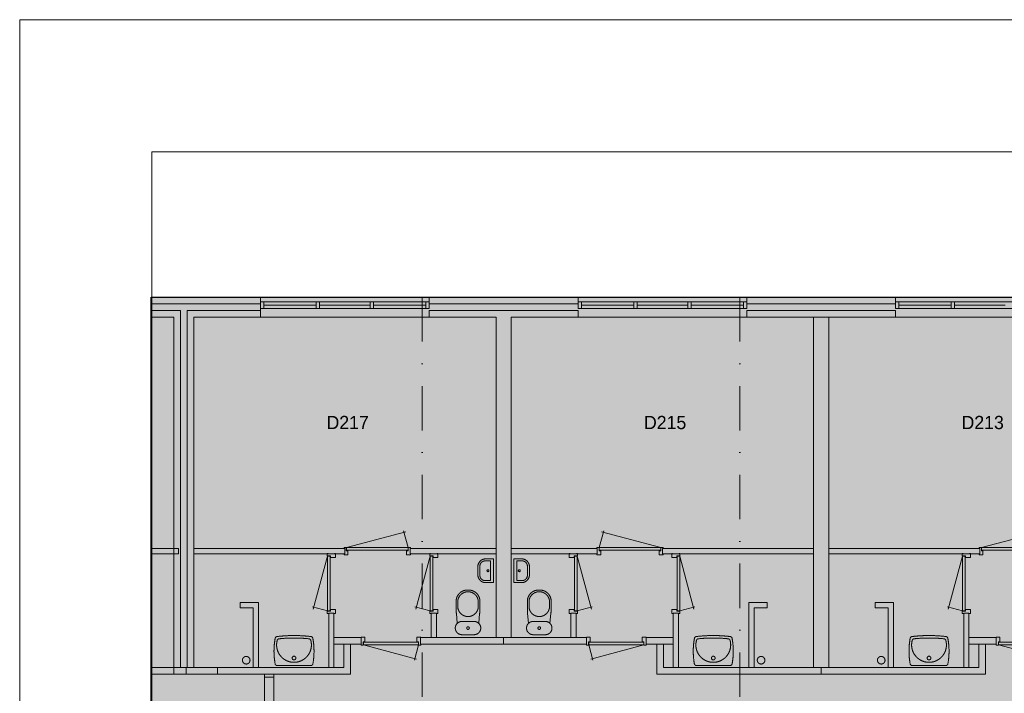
# Model space of a CAD drawing. Header units: millimetres. Extents: x 1701 to 85660, y 0 to 59400.
# Tile 9 of 17: x 1701 to 16586, y 49182 to 59371. Entities that reach past the tile are written whole.
import ezdxf
from ezdxf.enums import TextEntityAlignment as Align
from ezdxf.xclip import XClip

# ---------------------------------------------------------------- set-up
doc = ezdxf.new("R2010")
doc.units = ezdxf.units.MM
doc.header["$PDMODE"] = 3
doc.header["$PDSIZE"] = 1
doc.linetypes.add('DGN1', pattern=[504.6, 0, -504.6])
doc.linetypes.add('DGN4', pattern=[1343.35376, 671.67688, -335.83844, 0, -335.83844])
for name, color, linetype in [('1', 7, 'Continuous'), ('16', 7, 'Continuous'), ('17', 7, 'Continuous'), ('30', 7, 'Continuous'), ('31', 7, 'Continuous'), ('32', 7, 'Continuous'), ('33', 7, 'Continuous'), ('40', 7, 'Continuous'), ('48', 7, 'Continuous'), ('56', 7, 'Continuous'), ('58', 7, 'Continuous'), ('62', 7, 'Continuous')]:
    doc.layers.add(name, color=color, linetype=linetype)
doc.styles.add('dgn003', font='dgn003.shx')
doc.styles.get("Standard").update_dxf_attribs({"font": 'arial.ttf'})
doc.dimstyles.get("Standard").update_dxf_attribs({"dimtxt": 0.18, "dimasz": 0.18, "dimexe": 0.18, "dimexo": 0.0625, "dimgap": 0.09, "dimtad": 0, "dimtih": 1, "dimtoh": 1, "dimdec": 4, "dimzin": 0, "dimdsep": 46, "dimtxsty": 'Standard', "dimcen": 0.09, "dimadec": 0, "dimazin": 0, "dimtfac": 1, "dimtdec": 4, "dimtofl": 0, "dimtmove": 0, "dimatfit": 3, "dimfxl": 1, "dimtolj": 1, "dimtzin": 0, "dimarcsym": 0})

# ---------------------------------------------------------------- blocks, each defined once
blk = doc.blocks.new('830R10115')
at = {"layer": '33', "color": 1, "linetype": 'Continuous', "lineweight": 0}
for p, q in [((-108, 868), (-322.8199999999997, 66.27999999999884)), ((-108, 38), (-336.8700000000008, 99.31999999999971))]:
    blk.add_line(p, q, dxfattribs=at)
at = {"layer": '33', "color": 92, "linetype": 'Continuous', "lineweight": 13, "true_color": 0x00e100, "flags": 128}
for points in [[(-100, 906), (-111, 906), (-111, 871), (-61, 871), (-61, 846), (11, 846), (11, 906), (0, 906)], [(-100, 0), (-111, 0), (-111, 35), (-61, 35), (-61, 60), (11, 60), (11, 0), (0, 0)]]:
    blk.add_lwpolyline(points, dxfattribs=at)
at = {"layer": '33', "color": 2, "linetype": 'Continuous', "lineweight": 13, "true_color": 0xf0f000, "flags": 128}
blk.add_lwpolyline([(-108, 868), (-108, 38), (-68, 38), (-68, 868), (-108, 868)], dxfattribs=at)
blk = doc.blocks.new('930L0939')
at = {"layer": '33', "color": 1, "linetype": 'Continuous', "lineweight": 0}
for p, q in [((38, 98), (936.3099999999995, 338.6999999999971)), ((968, 98), (899.5599999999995, 353.4399999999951))]:
    blk.add_line(p, q, dxfattribs=at)
at = {"layer": '33', "color": 92, "linetype": 'Continuous', "lineweight": 13, "true_color": 0x00e100, "flags": 128}
for points in [[(0, 90), (0, 101), (35, 101), (35, 51), (60, 51), (60, -11), (0, -11), (0, 0)], [(1006, 90), (1006, 101), (971, 101), (971, 51), (946, 51), (946, -11), (1006, -11), (1006, 0)]]:
    blk.add_lwpolyline(points, dxfattribs=at)
at = {"layer": '33', "color": 2, "linetype": 'Continuous', "lineweight": 13, "true_color": 0xf0f000, "flags": 128}
blk.add_lwpolyline([(968, 98), (38, 98), (38, 58), (968, 58), (968, 98)], dxfattribs=at)
blk = doc.blocks.new('CLOS0238')
at = {"layer": '40', "color": 7, "linetype": 'Continuous', "lineweight": 0}
for p, q in [((-1.069999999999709, 670), (0.7900000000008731, 670)), ((-155, 527.7900000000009), (-155, 435.5400000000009)), ((155, 527.7900000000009), (155, 435.8400000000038)), ((-92.5, 220), (92.5, 220))]:
    blk.add_line(p, q, dxfattribs=at)
at = {"layer": '40', "color": 7, "linetype": 'Continuous', "lineweight": 0, "flags": 128}
for points in [[(-175.6700000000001, 338.3000000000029), (-162, 191.9000000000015), (-161.9969817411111, 191.8999723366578, 0.6743332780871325), (-92.49649440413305, 19.99946983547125), (-92.5, 20), (92.5, 20), (92.50350559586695, 19.99946983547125, 0.6743332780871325), (162.003992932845, 191.8999723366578), (162, 191.9000000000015), (175.6700000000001, 338.3000000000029), (175.6706047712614, 338.2957268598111, 0.02328519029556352), (180.003505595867, 431.2851220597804), (180, 431.2900000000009), (180, 525), (180.003505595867, 524.9994698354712, 0.414213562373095), (10.00350559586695, 694.9994698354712), (10, 695), (-10, 695), (-9.996494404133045, 694.9994698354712, 0.414213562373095), (-179.996494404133, 524.9994698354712), (-180, 525), (-180, 431.2900000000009), (-179.996494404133, 431.2853820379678, 0.02328532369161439), (-175.6700000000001, 338.3000000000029)], [(-161.9965773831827, 191.9003631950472, -0.19450385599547), (-92.49649440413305, 219.9994698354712)], [(92.50350559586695, 219.9994698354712, -0.19450385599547), (162.0035885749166, 191.9003631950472)]]:
    blk.add_lwpolyline(points, format="xyb", dxfattribs=at)
at = {"layer": '40', "color": 7, "linetype": 'Continuous', "lineweight": 0}
blk.add_circle((0.003505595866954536, 119.9994698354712), 20, dxfattribs=at)
for centre, start, end in [((0.003505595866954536, 514.4294698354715), 4.925902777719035, 175.074097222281), ((0.003505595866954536, 450.0094698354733), 184.9263499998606, 355.0736472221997)]:
    blk.add_arc(centre, 155.5746026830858, start, end, dxfattribs=at)
blk = doc.blocks.new('830R10116')
at = {"layer": '33', "color": 1, "linetype": 'Continuous', "lineweight": 0}
for p, q in [((-108, 868), (-322.8199999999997, 66.27999999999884)), ((-108, 38), (-336.8700000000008, 99.31999999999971))]:
    blk.add_line(p, q, dxfattribs=at)
at = {"layer": '33', "color": 92, "linetype": 'Continuous', "lineweight": 13, "true_color": 0x00e100, "flags": 128}
for points in [[(-100, 906), (-111, 906), (-111, 871), (-61, 871), (-61, 846), (11, 846), (11, 906), (0, 906)], [(-100, 0), (-111, 0), (-111, 35), (-61, 35), (-61, 60), (11, 60), (11, 0), (0, 0)]]:
    blk.add_lwpolyline(points, dxfattribs=at)
at = {"layer": '33', "color": 2, "linetype": 'Continuous', "lineweight": 13, "true_color": 0xf0f000, "flags": 128}
blk.add_lwpolyline([(-108, 868), (-108, 38), (-68, 38), (-68, 868), (-108, 868)], dxfattribs=at)
blk = doc.blocks.new('830R10117')
at = {"layer": '33', "color": 1, "linetype": 'Continuous', "lineweight": 0}
for p, q in [((108, 868), (322.8199999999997, 66.27999999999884)), ((108, 38), (336.869999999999, 99.31999999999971))]:
    blk.add_line(p, q, dxfattribs=at)
at = {"layer": '33', "color": 92, "linetype": 'Continuous', "lineweight": 13, "true_color": 0x00e100, "flags": 128}
for points in [[(100, 906), (111, 906), (111, 871), (61, 871), (61, 846), (-11, 846), (-11, 906), (0, 906)], [(100, 0), (111, 0), (111, 35), (61, 35), (61, 60), (-11, 60), (-11, 0), (0, 0)]]:
    blk.add_lwpolyline(points, dxfattribs=at)
at = {"layer": '33', "color": 2, "linetype": 'Continuous', "lineweight": 13, "true_color": 0xf0f000, "flags": 128}
blk.add_lwpolyline([(108, 868), (108, 38), (68, 38), (68, 868), (108, 868)], dxfattribs=at)
blk = doc.blocks.new('930L0940')
at = {"layer": '33', "color": 1, "linetype": 'Continuous', "lineweight": 0}
for p, q in [((-968, 98), (-899.5600000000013, 353.4399999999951)), ((-38, 98), (-936.3100000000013, 338.6999999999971))]:
    blk.add_line(p, q, dxfattribs=at)
at = {"layer": '33', "color": 92, "linetype": 'Continuous', "lineweight": 13, "true_color": 0x00e100, "flags": 128}
for points in [[(-1006, 90), (-1006, 101), (-971, 101), (-971, 51), (-946, 51), (-946, -11), (-1006, -11), (-1006, 0)], [(0, 90), (0, 101), (-35, 101), (-35, 51), (-60, 51), (-60, -11), (0, -11), (0, 0)]]:
    blk.add_lwpolyline(points, dxfattribs=at)
at = {"layer": '33', "color": 2, "linetype": 'Continuous', "lineweight": 13, "true_color": 0xf0f000, "flags": 128}
blk.add_lwpolyline([(-968, 98), (-38, 98), (-38, 58), (-968, 58), (-968, 98)], dxfattribs=at)
blk = doc.blocks.new('830R10118')
at = {"layer": '33', "color": 1, "linetype": 'Continuous', "lineweight": 0}
for p, q in [((108, 868), (322.8199999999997, 66.27999999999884)), ((108, 38), (336.869999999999, 99.31999999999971))]:
    blk.add_line(p, q, dxfattribs=at)
at = {"layer": '33', "color": 92, "linetype": 'Continuous', "lineweight": 13, "true_color": 0x00e100, "flags": 128}
for points in [[(100, 906), (111, 906), (111, 871), (61, 871), (61, 846), (-11, 846), (-11, 906), (0, 906)], [(100, 0), (111, 0), (111, 35), (61, 35), (61, 60), (-11, 60), (-11, 0), (0, 0)]]:
    blk.add_lwpolyline(points, dxfattribs=at)
at = {"layer": '33', "color": 2, "linetype": 'Continuous', "lineweight": 13, "true_color": 0xf0f000, "flags": 128}
blk.add_lwpolyline([(108, 868), (108, 38), (68, 38), (68, 868), (108, 868)], dxfattribs=at)
blk = doc.blocks.new('CLOS0239')
at = {"layer": '40', "color": 7, "linetype": 'Continuous', "lineweight": 0}
for p, q in [((1.069999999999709, 670), (-0.7900000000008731, 670)), ((-155, 527.7900000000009), (-155, 435.8400000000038)), ((155, 527.7900000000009), (155, 435.5400000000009)), ((92.5, 220), (-92.5, 220))]:
    blk.add_line(p, q, dxfattribs=at)
at = {"layer": '40', "color": 7, "linetype": 'Continuous', "lineweight": 0, "flags": 128}
for points in [[(175.6700000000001, 338.3000000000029), (162, 191.9000000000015), (161.9993770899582, 191.8999723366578, -0.6743332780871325), (92.49888975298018, 19.99946983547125), (92.5, 20), (-92.5, 20), (-92.50111024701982, 19.99946983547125, -0.6743332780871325), (-162.0015975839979, 191.8999723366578), (-162, 191.9000000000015), (-175.6700000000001, 338.3000000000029), (-175.6682094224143, 338.2957268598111, -0.02328519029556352), (-180.0011102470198, 431.2851220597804), (-180, 431.2900000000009), (-180, 525), (-180.0011102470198, 524.9994698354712, -0.414213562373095), (-10.00111024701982, 694.9994698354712), (-10, 695), (10, 695), (9.998889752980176, 694.9994698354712, -0.414213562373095), (179.9988897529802, 524.9994698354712), (180, 525), (180, 431.2900000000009), (179.9988897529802, 431.2853820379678, -0.02328532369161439), (175.6700000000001, 338.3000000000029)], [(-155.0011103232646, 527.7882488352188, -0.9175214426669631), (154.9988898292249, 527.7882488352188)], [(154.9987855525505, 436.6494809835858, -0.9175142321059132), (-155.001005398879, 436.6494734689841)]]:
    blk.add_lwpolyline(points, format="xyb", dxfattribs=at)
at = {"layer": '40', "color": 7, "linetype": 'Continuous', "lineweight": 0}
blk.add_circle((-0.001110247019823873, 119.9994698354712), 20, dxfattribs=at)
for centre, start, end in [((-92.50111024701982, 119.9994698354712), 90, 134.0272833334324), ((92.49888975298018, 119.9994698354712), 45.97271666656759, 90)]:
    blk.add_arc(centre, 99.99999999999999, start, end, dxfattribs=at)
blk = doc.blocks.new('FT0138')
at = {"layer": '40', "color": 7, "linetype": 'Continuous', "lineweight": 0}
for p, q in [((-64.6299999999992, 148.8900000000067), (-143.9799999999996, 148.8900000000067)), ((-64.6299999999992, -148.8899999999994), (-64.6299999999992, 148.8900000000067)), ((-20, -180), (-20, 180)), ((-135.0900000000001, -180), (-20, -180))]:
    blk.add_line(p, q, dxfattribs=at)
at = {"layer": '40', "color": 7, "linetype": 'Continuous', "lineweight": 0, "flags": 128}
for points in [[(-255.0861231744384, 60.00261425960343, -0.414213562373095), (-135.0861231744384, 180.0026142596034)], [(-223.9761231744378, 68.89261425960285, -0.414213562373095), (-143.9761231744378, 148.8926142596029)]]:
    blk.add_lwpolyline(points, format="xyb", dxfattribs=at)
for points in [[(-20, 180), (-135.0900000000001, 180)], [(-255.0900000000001, 60), (-255.0900000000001, -60)], [(-223.9799999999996, 68.8900000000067), (-223.9799999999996, -68.88999999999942)], [(-143.9799999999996, -148.8899999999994), (-64.6299999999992, -148.8899999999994)]]:
    blk.add_lwpolyline(points, dxfattribs=at)
at = {"layer": '40', "color": 7, "linetype": 'Continuous', "lineweight": 0}
blk.add_circle((-101.1331453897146, 0.9488904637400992), 15.1404192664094, dxfattribs=at)
for centre, radius in [((-135.0861231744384, -59.99738574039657), 120), ((-143.9761231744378, -68.88738574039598), 80)]:
    blk.add_arc(centre, radius, 180, 270, dxfattribs=at)
blk = doc.blocks.new('WT0138')
at = {"layer": '40', "color": 7, "linetype": 'Continuous', "lineweight": 0}
blk.add_line((-253.1599999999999, 20), (253.1599999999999, 20), dxfattribs=at)
at = {"layer": '40', "color": 7, "linetype": 'Continuous', "lineweight": 0, "flags": 128}
for points in [[(-284.4831221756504, 432.1344916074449, -0.3287686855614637), (-255.9598311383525, 458.9721552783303)], [(-255.9598800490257, 458.9721493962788, -0.0599146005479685), (255.9672056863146, 458.9721618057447)], [(255.9672615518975, 458.9721550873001, -0.3287686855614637), (284.4905512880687, 432.134490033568)], [(-285.6576013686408, 47.27618902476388, -0.09080072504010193), (-284.4831224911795, 432.1344899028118)], [(254.0213240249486, 400.7990938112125, -1.30637000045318), (-254.0138951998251, 400.7990938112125)], [(-254.0138945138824, 400.7990963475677, -0.30967078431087), (-225.6316629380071, 425.0006099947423)], [(-225.6316868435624, 425.0006074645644, -0.05277319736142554), (225.6391156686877, 425.0006074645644)], [(225.6390917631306, 425.0006099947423, -0.30967078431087), (254.0213233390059, 400.7990963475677)], [(284.4905513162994, 432.1344899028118, -0.09080072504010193), (285.6650301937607, 47.27618902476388)], [(-253.1592154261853, 20.00810902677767, -0.3639570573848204), (-285.6576045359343, 47.27620661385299)], [(285.6650333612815, 47.27620661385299, -0.3639570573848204), (253.1666442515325, 20.00810902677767)]]:
    blk.add_lwpolyline(points, format="xyb", dxfattribs=at)
at = {"layer": '40', "color": 7, "linetype": 'Continuous', "lineweight": 0}
blk.add_circle((0.003714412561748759, 133.308109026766), 28.05539163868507, dxfattribs=at)
blk = doc.blocks.new('830R10119')
at = {"layer": '33', "color": 1, "linetype": 'Continuous', "lineweight": 0}
for p, q in [((-868, -108), (-66.28000000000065, -322.8199999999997)), ((-38, -108), (-99.32000000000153, -336.8700000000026))]:
    blk.add_line(p, q, dxfattribs=at)
at = {"layer": '33', "color": 92, "linetype": 'Continuous', "lineweight": 13, "true_color": 0x00e100, "flags": 128}
for points in [[(-906, -100), (-906, -111), (-871, -111), (-871, -61), (-846, -61), (-846, 11), (-906, 11), (-906, 0)], [(0, -100), (0, -111), (-35, -111), (-35, -61), (-60, -61), (-60, 11), (0, 11), (0, 0)]]:
    blk.add_lwpolyline(points, dxfattribs=at)
at = {"layer": '33', "color": 2, "linetype": 'Continuous', "lineweight": 13, "true_color": 0xf0f000, "flags": 128}
blk.add_lwpolyline([(-868, -108), (-38, -108), (-38, -68), (-868, -68), (-868, -108)], dxfattribs=at)
blk = doc.blocks.new('FT0139')
at = {"layer": '40', "color": 7, "linetype": 'Continuous', "lineweight": 0}
for p, q in [((20, -180), (20, 180)), ((64.6299999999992, -148.8899999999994), (64.6299999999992, 148.8900000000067)), ((64.6299999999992, 148.8900000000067), (143.9799999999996, 148.8900000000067)), ((135.0900000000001, -180), (20, -180))]:
    blk.add_line(p, q, dxfattribs=at)
at = {"layer": '40', "color": 7, "linetype": 'Continuous', "lineweight": 0, "flags": 128}
for points in [[(20, 180), (135.0900000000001, 180)], [(223.9799999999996, 68.8900000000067), (223.9799999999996, -68.88999999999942)], [(255.0900000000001, 60), (255.0900000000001, -60)], [(143.9799999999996, -148.8899999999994), (64.6299999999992, -148.8899999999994)]]:
    blk.add_lwpolyline(points, dxfattribs=at)
for points in [[(255.0885185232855, -59.99738574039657, -0.414213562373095), (135.0885185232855, -179.9973857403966)], [(223.9785185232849, -68.88738574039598, -0.414213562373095), (143.9785185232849, -148.887385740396)]]:
    blk.add_lwpolyline(points, format="xyb", dxfattribs=at)
at = {"layer": '40', "color": 7, "linetype": 'Continuous', "lineweight": 0}
blk.add_circle((101.1355407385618, 0.9488904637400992), 15.1404192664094, dxfattribs=at)
for centre, radius in [((135.0885185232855, 60.00261425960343), 120), ((143.9785185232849, 68.89261425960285), 80)]:
    blk.add_arc(centre, radius, 0, 90, dxfattribs=at)
blk = doc.blocks.new('WT0140')
at = {"layer": '40', "color": 7, "linetype": 'Continuous', "lineweight": 0}
blk.add_line((253.1599999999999, 20), (-253.1599999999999, 20), dxfattribs=at)
blk.add_circle((-0.001319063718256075, 133.308109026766), 28.05539163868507, dxfattribs=at)
for centre, radius, start, end in [((-252.0246462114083, 426.2082318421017), 33, 96.857511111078, 169.6544944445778), ((-0.001319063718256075, -1669.429711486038), 2143.737820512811, 83.142488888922, 96.85750833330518), ((252.0220080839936, 426.2082318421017), 33, 10.34550833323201, 83.14249166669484), ((765.8116759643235, 236.4983288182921), 1068.364752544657, 169.4486083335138, 190.2016916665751), ((-0.001319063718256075, 332.1012908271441), 263.1431818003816, 164.8666611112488, 15.13333888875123), ((-222.1633387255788, 392.1839101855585), 33, 96.04175833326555, 164.8666611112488), ((-0.001319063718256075, -1706.829711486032), 2143.737820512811, 83.95824166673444, 96.04175833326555), ((222.1607005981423, 392.1839101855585), 33, 15.13333888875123, 83.95824166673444), ((-765.8143140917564, 236.4983288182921), 1068.36475254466, 349.7983083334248, 10.55139166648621), ((-253.1642489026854, 53.00810902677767), 33, 190.0026666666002, 270), ((253.1616107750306, 53.00810902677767), 33, 270, 349.9973333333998)]:
    blk.add_arc(centre, radius, start, end, dxfattribs=at)
blk = doc.blocks.new('830R10123')
at = {"layer": '33', "color": 1, "linetype": 'Continuous', "lineweight": 0}
for p, q in [((38, -108), (99.31999999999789, -336.8700000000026)), ((867.9999999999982, -108), (66.28000000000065, -322.8199999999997))]:
    blk.add_line(p, q, dxfattribs=at)
at = {"layer": '33', "color": 92, "linetype": 'Continuous', "lineweight": 13, "true_color": 0x00e100, "flags": 128}
for points in [[(0, -100), (0, -111), (35, -111), (35, -61), (59.99999999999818, -61), (59.99999999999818, 11), (0, 11), (0, 0)], [(905.9999999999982, -100), (905.9999999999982, -111), (870.9999999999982, -111), (870.9999999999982, -61), (845.9999999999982, -61), (845.9999999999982, 11), (905.9999999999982, 11), (905.9999999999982, 0)]]:
    blk.add_lwpolyline(points, dxfattribs=at)
at = {"layer": '33', "color": 2, "linetype": 'Continuous', "lineweight": 13, "true_color": 0xf0f000, "flags": 128}
blk.add_lwpolyline([(867.9999999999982, -108), (38, -108), (38, -68), (867.9999999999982, -68), (867.9999999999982, -108)], dxfattribs=at)
blk = doc.blocks.new('830R10127')
at = {"layer": '33', "color": 1, "linetype": 'Continuous', "lineweight": 0}
for p, q in [((-108, 868), (-322.8199999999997, 66.27999999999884)), ((-108, 38), (-336.869999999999, 99.31999999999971))]:
    blk.add_line(p, q, dxfattribs=at)
at = {"layer": '33', "color": 92, "linetype": 'Continuous', "lineweight": 13, "true_color": 0x00e100, "flags": 128}
for points in [[(-100, 906), (-111, 906), (-111, 871), (-61, 871), (-61, 846), (11, 846), (11, 906), (0, 906)], [(-100, 0), (-111, 0), (-111, 35), (-61, 35), (-61, 60), (11, 60), (11, 0), (0, 0)]]:
    blk.add_lwpolyline(points, dxfattribs=at)
at = {"layer": '33', "color": 2, "linetype": 'Continuous', "lineweight": 13, "true_color": 0xf0f000, "flags": 128}
blk.add_lwpolyline([(-108, 868), (-108, 38), (-68, 38), (-68, 868), (-108, 868)], dxfattribs=at)
blk = doc.blocks.new('930L0943')
at = {"layer": '33', "color": 1, "linetype": 'Continuous', "lineweight": 0}
for p, q in [((38, 98), (936.3100000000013, 338.6999999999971)), ((968, 98), (899.5600000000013, 353.4399999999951))]:
    blk.add_line(p, q, dxfattribs=at)
at = {"layer": '33', "color": 92, "linetype": 'Continuous', "lineweight": 13, "true_color": 0x00e100, "flags": 128}
for points in [[(0, 90), (0, 101), (35, 101), (35, 51), (60, 51), (60, -11), (0, -11), (0, 0)], [(1006, 90), (1006, 101), (971, 101), (971, 51), (946, 51), (946, -11), (1006, -11), (1006, 0)]]:
    blk.add_lwpolyline(points, dxfattribs=at)
at = {"layer": '33', "color": 2, "linetype": 'Continuous', "lineweight": 13, "true_color": 0xf0f000, "flags": 128}
blk.add_lwpolyline([(968, 98), (38, 98), (38, 58), (968, 58), (968, 98)], dxfattribs=at)
blk = doc.blocks.new('WT0142')
at = {"layer": '40', "color": 7, "linetype": 'Continuous', "lineweight": 0}
blk.add_line((-253.1599999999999, 20), (253.1599999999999, 20), dxfattribs=at)
at = {"layer": '40', "color": 7, "linetype": 'Continuous', "lineweight": 0, "flags": 128}
for points in [[(-284.4831221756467, 432.1344916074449, -0.3287686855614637), (-255.9598311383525, 458.9721552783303)], [(-255.9598800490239, 458.9721493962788, -0.0599146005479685), (255.9672056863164, 458.9721618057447)], [(255.9672615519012, 458.9721550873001, -0.3287686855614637), (284.4905512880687, 432.134490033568)], [(-285.657601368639, 47.27618902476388, -0.09080072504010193), (-284.4831224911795, 432.1344899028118)], [(254.0213240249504, 400.7990938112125, -1.30637000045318), (-254.0138951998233, 400.7990938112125)], [(-254.0138945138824, 400.7990963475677, -0.30967078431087), (-225.6316629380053, 425.0006099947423)], [(-225.6316868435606, 425.0006074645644, -0.05277319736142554), (225.6391156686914, 425.0006074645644)], [(225.6390917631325, 425.0006099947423, -0.30967078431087), (254.0213233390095, 400.7990963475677)], [(284.490551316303, 432.1344899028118, -0.09080072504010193), (285.6650301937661, 47.27618902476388)], [(-253.1592154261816, 20.00810902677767, -0.3639570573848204), (-285.6576045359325, 47.27620661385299)], [(285.6650333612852, 47.27620661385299, -0.3639570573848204), (253.1666442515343, 20.00810902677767)]]:
    blk.add_lwpolyline(points, format="xyb", dxfattribs=at)
at = {"layer": '40', "color": 7, "linetype": 'Continuous', "lineweight": 0}
blk.add_circle((0.003714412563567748, 133.308109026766), 28.05539163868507, dxfattribs=at)
blk = doc.blocks.new('830R10129')
at = {"layer": '33', "color": 1, "linetype": 'Continuous', "lineweight": 0}
for p, q in [((-868, -108), (-66.28000000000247, -322.8199999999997)), ((-38, -108), (-99.31999999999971, -336.8700000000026))]:
    blk.add_line(p, q, dxfattribs=at)
at = {"layer": '33', "color": 92, "linetype": 'Continuous', "lineweight": 13, "true_color": 0x00e100, "flags": 128}
for points in [[(-906, -100), (-906, -111), (-871, -111), (-871, -61), (-846, -61), (-846, 11), (-906, 11), (-906, 0)], [(0, -100), (0, -111), (-35, -111), (-35, -61), (-60, -61), (-60, 11), (0, 11), (0, 0)]]:
    blk.add_lwpolyline(points, dxfattribs=at)
at = {"layer": '33', "color": 2, "linetype": 'Continuous', "lineweight": 13, "true_color": 0xf0f000, "flags": 128}
blk.add_lwpolyline([(-868, -108), (-38, -108), (-38, -68), (-868, -68), (-868, -108)], dxfattribs=at)
blk = doc.blocks.new('_DotSmall')
at = {"color": 0, "linetype": 'ByBlock', "const_width": 0.5}
blk.add_lwpolyline([(-0.0625, 0, 1), (0.0625, 0, 1)], format="xyb", close=True, dxfattribs=at)
blk = doc.blocks.new('*D15475')
at = {"layer": '58', "color": 3, "linetype": 'Continuous', "lineweight": 0, "transparency": 16777216}
blk.add_line((13954.76, 50907.77), (11404.76, 50907.77), dxfattribs=at)
at = {"layer": 'Defpoints', "color": 0, "linetype": 'Continuous', "transparency": 16777216}
for p in [(11404.76, 50907.77), (11404.76, 48907.77), (13954.76, 48907.77)]:
    blk.add_point(p, dxfattribs=at)
at = {"layer": '58', "color": 3, "linetype": 'Continuous', "lineweight": 0, "transparency": 16777216, "xscale": 1080, "yscale": 1080, "zscale": 1080, "rotation": 180}
blk.add_blockref('_DotSmall', (11404.76, 50907.77), dxfattribs=at)
at = {"layer": '58', "color": 3, "linetype": 'Continuous', "lineweight": 0, "transparency": 16777216, "xscale": 1080, "yscale": 1080, "zscale": 1080}
blk.add_blockref('_DotSmall', (13954.76, 50907.77), dxfattribs=at)
at = {"layer": '58', "color": 3, "linetype": 'Continuous', "lineweight": 0, "transparency": 16777216, "insert": (12679.76, 51109.88459754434), "char_height": 200, "attachment_point": 5, "style": 'dgn003'}
blk.add_mtext('\\A1;2550', dxfattribs=at)
blk = doc.blocks.new('*D15476')
at = {"layer": '58', "color": 3, "linetype": 'Continuous', "lineweight": 0, "transparency": 16777216}
blk.add_line((16204.76, 50907.77), (13954.76, 50907.77), dxfattribs=at)
at = {"layer": 'Defpoints', "color": 0, "linetype": 'Continuous', "transparency": 16777216}
for p in [(13954.76, 50907.77), (13954.76, 48907.77), (16204.76, 48907.77)]:
    blk.add_point(p, dxfattribs=at)
at = {"layer": '58', "color": 3, "linetype": 'Continuous', "lineweight": 0, "transparency": 16777216, "xscale": 1080, "yscale": 1080, "zscale": 1080, "rotation": 180}
blk.add_blockref('_DotSmall', (13954.76, 50907.77), dxfattribs=at)
at = {"layer": '58', "color": 3, "linetype": 'Continuous', "lineweight": 0, "transparency": 16777216, "xscale": 1080, "yscale": 1080, "zscale": 1080}
blk.add_blockref('_DotSmall', (16204.76, 50907.77), dxfattribs=at)
at = {"layer": '58', "color": 3, "linetype": 'Continuous', "lineweight": 0, "transparency": 16777216, "insert": (15079.76, 51109.88459754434), "char_height": 200, "attachment_point": 5, "style": 'dgn003'}
blk.add_mtext('\\A1;2250', dxfattribs=at)
blk = doc.blocks.new('*D15477')
at = {"layer": '58', "color": 3, "linetype": 'Continuous', "lineweight": 0, "transparency": 16777216}
blk.add_line((16204.76, 50907.77), (18754.76, 50907.77), dxfattribs=at)
at = {"layer": 'Defpoints', "color": 0, "linetype": 'Continuous', "transparency": 16777216}
for p in [(18754.76, 50907.77), (16204.76, 48907.77), (18754.76, 48907.77)]:
    blk.add_point(p, dxfattribs=at)
at = {"layer": '58', "color": 3, "linetype": 'Continuous', "lineweight": 0, "transparency": 16777216, "xscale": 1080, "yscale": 1080, "zscale": 1080, "rotation": 180}
blk.add_blockref('_DotSmall', (16204.76, 50907.77), dxfattribs=at)
at = {"layer": '58', "color": 3, "linetype": 'Continuous', "lineweight": 0, "transparency": 16777216, "xscale": 1080, "yscale": 1080, "zscale": 1080}
blk.add_blockref('_DotSmall', (18754.76, 50907.77), dxfattribs=at)
at = {"layer": '58', "color": 3, "linetype": 'Continuous', "lineweight": 0, "transparency": 16777216, "insert": (17479.76, 51109.88459754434), "char_height": 200, "attachment_point": 5, "style": 'dgn003'}
blk.add_mtext('\\A1;2550', dxfattribs=at)
blk = doc.blocks.new('*D15478')
at = {"layer": '58', "color": 3, "linetype": 'Continuous', "lineweight": 0, "transparency": 16777216}
blk.add_line((21004.76, 50907.77), (23554.76, 50907.77), dxfattribs=at)
at = {"layer": 'Defpoints', "color": 0, "linetype": 'Continuous', "transparency": 16777216}
for p in [(23554.76, 50907.77), (21004.76, 48907.77), (23554.76, 48907.77)]:
    blk.add_point(p, dxfattribs=at)
at = {"layer": '58', "color": 3, "linetype": 'Continuous', "lineweight": 0, "transparency": 16777216, "xscale": 1080, "yscale": 1080, "zscale": 1080, "rotation": 180}
blk.add_blockref('_DotSmall', (21004.76, 50907.77), dxfattribs=at)
at = {"layer": '58', "color": 3, "linetype": 'Continuous', "lineweight": 0, "transparency": 16777216, "xscale": 1080, "yscale": 1080, "zscale": 1080}
blk.add_blockref('_DotSmall', (23554.76, 50907.77), dxfattribs=at)
at = {"layer": '58', "color": 3, "linetype": 'Continuous', "lineweight": 0, "transparency": 16777216, "insert": (22279.76, 51109.88459754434), "char_height": 200, "attachment_point": 5, "style": 'dgn003'}
blk.add_mtext('\\A1;2550', dxfattribs=at)
blk = doc.blocks.new('*D15479')
at = {"layer": '58', "color": 3, "linetype": 'Continuous', "lineweight": 0, "transparency": 16777216}
blk.add_line((21004.76, 50907.77), (18754.76, 50907.77), dxfattribs=at)
at = {"layer": 'Defpoints', "color": 0, "linetype": 'Continuous', "transparency": 16777216}
for p in [(18754.76, 50907.77), (18754.76, 48907.77), (21004.76, 48907.77)]:
    blk.add_point(p, dxfattribs=at)
at = {"layer": '58', "color": 3, "linetype": 'Continuous', "lineweight": 0, "transparency": 16777216, "xscale": 1080, "yscale": 1080, "zscale": 1080, "rotation": 180}
blk.add_blockref('_DotSmall', (18754.76, 50907.77), dxfattribs=at)
at = {"layer": '58', "color": 3, "linetype": 'Continuous', "lineweight": 0, "transparency": 16777216, "xscale": 1080, "yscale": 1080, "zscale": 1080}
blk.add_blockref('_DotSmall', (21004.76, 50907.77), dxfattribs=at)
at = {"layer": '58', "color": 3, "linetype": 'Continuous', "lineweight": 0, "transparency": 16777216, "insert": (19879.76, 51109.88459754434), "char_height": 200, "attachment_point": 5, "style": 'dgn003'}
blk.add_mtext('\\A1;2250', dxfattribs=at)
blk = doc.blocks.new('A3')
at = {"layer": '1', "color": 1, "linetype": 'Continuous', "lineweight": 0}
for p, q in [((83959.61, 59371.44), (0, 59371.44)), ((0, 59371.44), (0, 0))]:
    blk.add_line(p, q, dxfattribs=at)
at = {"layer": '1', "color": 5, "linetype": 'Continuous', "lineweight": 0, "flags": 128}
blk.add_lwpolyline([(1999.05, 1999.03), (81960.56999999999, 1999.03), (81960.56999999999, 57372.39), (1999.05, 57372.39), (1999.05, 1999.03)], dxfattribs=at)
blk = doc.blocks.new('AnonymousCell54')
at = {"color": 1, "linetype": 'Continuous', "lineweight": 0}
blk.add_blockref('A3', (-41979.8, -29685.71), dxfattribs=at)
blk = doc.blocks.new('50E03_329_B02 - Default')
at = {"layer": '16'}
for points in [[(11404.76, 48807.77), (9154.76, 48807.77), (9154.76, 48907.77), (11404.76, 48907.77)], [(16204.76, 48807.77), (13954.76, 48807.77), (13954.76, 48907.77), (16204.76, 48907.77)], [(21004.76, 48807.77), (18754.76, 48807.77), (18754.76, 48907.77), (21004.76, 48907.77)]]:
    blk.add_hatch(color=7, dxfattribs=at).paths.add_polyline_path(points)
at = {"layer": '62'}
for color, points in [(9, [(9154.76, 48607.77), (9154.76, 48707.77), (10194.76, 48707.77), (10194.76, 43307.77), (10094.76, 43307.77), (10094.76, 48607.77)]), (9, [(11404.76, 48607.77), (11404.76, 48707.77), (10294.76, 48707.77), (10294.76, 43307.77), (10394.76, 43307.77), (10394.76, 48607.77)]), (9, [(13954.76, 48707.77), (16204.76, 48707.77), (16204.76, 48607.77), (15194.76, 48607.77), (15194.76, 43757.77), (14964.76, 43757.77), (14964.76, 48607.77), (13954.76, 48607.77)]), (9, [(21004.76, 48607.77), (18754.76, 48607.77), (18754.76, 48707.77), (21004.76, 48707.77)]), (9, [(19764.76, 48607.77), (19994.76, 48607.77), (19994.76, 43307.77), (19764.76, 43307.77)]), (9, [(10164.76, 45027.77), (7879.76, 45027.77), (7879.76, 45107.77), (10164.76, 45107.77)]), (9, [(10394.76, 45027.77), (12679.76, 45027.77), (12679.76, 45107.77), (10394.76, 45107.77)]), (9, [(13664.76, 45027.77), (14964.76, 45027.77), (14964.76, 45107.77), (13664.76, 45107.77)]), (9, [(16494.76, 45027.77), (15194.76, 45027.77), (15194.76, 45107.77), (16494.76, 45107.77)]), (9, [(19764.76, 45027.77), (17479.76, 45027.77), (17479.76, 45107.77), (19764.76, 45107.77)]), (9, [(19994.76, 45027.77), (22279.76, 45027.77), (22279.76, 45107.77), (19994.76, 45107.77)]), (9, [(11094.76, 44207.77), (11094.76, 44287.77), (11374.76, 44287.77), (11374.76, 43307.77), (11294.76, 43307.77), (11294.76, 44207.77)]), (9, [(19064.76, 44207.77), (19064.76, 44287.77), (18784.76, 44287.77), (18784.76, 43307.77), (18864.76, 43307.77), (18864.76, 44207.77)]), (9, [(20694.76, 44207.77), (20694.76, 44287.77), (20974.76, 44287.77), (20974.76, 43307.77), (20894.76, 43307.77), (20894.76, 44207.77)]), (9, [(12434.76, 44127.77), (12514.76, 44127.77), (12514.76, 43307.77), (12434.76, 43307.77)]), (9, [(13984.76, 44127.77), (14064.76, 44127.77), (14064.76, 43757.77), (13984.76, 43757.77)]), (9, [(16174.76, 44127.77), (16094.76, 44127.77), (16094.76, 43757.77), (16174.76, 43757.77)]), (9, [(17724.76, 44127.77), (17644.76, 44127.77), (17644.76, 43307.77), (17724.76, 43307.77)]), (9, [(22034.76, 44127.77), (22114.76, 44127.77), (22114.76, 43307.77), (22034.76, 43307.77)]), (7, [(10279.76, 43207.77), (10279.76, 43307.77), (7894.76, 43307.77), (7894.76, 43657.77), (7794.76, 43657.77), (7794.76, 43207.77)]), (7, [(10094.76, 43207.77), (10094.76, 43307.77), (12664.76, 43307.77), (12664.76, 43657.77), (12764.76, 43657.77), (12764.76, 43207.77)]), (7, [(12514.76, 43757.77), (12924.76, 43757.77), (12924.76, 43657.77), (12514.76, 43657.77)]), (7, [(13824.76, 43757.77), (15079.76, 43757.77), (15079.76, 43657.77), (13824.76, 43657.77)]), (7, [(16334.76, 43757.77), (15079.76, 43757.77), (15079.76, 43657.77), (16334.76, 43657.77)]), (7, [(17644.76, 43757.77), (17234.76, 43757.77), (17234.76, 43657.77), (17644.76, 43657.77)]), (7, [(19879.76, 43207.77), (19879.76, 43307.77), (17494.76, 43307.77), (17494.76, 43657.77), (17394.76, 43657.77), (17394.76, 43207.77)]), (7, [(19879.76, 43207.77), (19879.76, 43307.77), (22264.76, 43307.77), (22264.76, 43657.77), (22364.76, 43657.77), (22364.76, 43207.77)]), (7, [(22114.76, 43757.77), (22524.76, 43757.77), (22524.76, 43657.77), (22114.76, 43657.77)])]:
    blk.add_hatch(color=color, dxfattribs=at).paths.add_polyline_path(points)
at = {"layer": '16', "color": 92, "linetype": 'Continuous', "lineweight": 0, "true_color": 0x00e100}
for p, q in [((11404.76, 48907.77), (10094.76, 48907.77)), ((11404.76, 48907.77), (11404.76, 48607.77)), ((11404.76, 48807.77), (10384.76, 48807.77)), ((11404.76, 48607.77), (10394.76, 48607.77))]:
    blk.add_line(p, q, dxfattribs=at)
at = {"layer": '16', "color": 92, "linetype": 'Continuous', "lineweight": 0, "true_color": 0x00e100, "flags": 128}
for points in [[(11404.76, 48807.77), (9154.76, 48807.77), (9154.76, 48907.77), (11404.76, 48907.77), (11404.76, 48807.77)], [(16204.76, 48807.77), (13954.76, 48807.77), (13954.76, 48907.77), (16204.76, 48907.77), (16204.76, 48807.77)], [(21004.76, 48807.77), (18754.76, 48807.77), (18754.76, 48907.77), (21004.76, 48907.77), (21004.76, 48807.77)], [(14964.76, 48607.77), (13954.76, 48607.77), (13954.76, 48707.77), (16204.76, 48707.77), (16204.76, 48607.77), (15194.76, 48607.77)], [(21004.76, 48607.77), (18754.76, 48607.77), (18754.76, 48707.77), (21004.76, 48707.77), (21004.76, 48607.77)], [(7879.76, 45027.77), (10164.76, 45027.77), (10164.76, 45107.77), (7879.76, 45107.77), (7879.76, 45027.77)], [(12679.76, 45027.77), (10394.76, 45027.77), (10394.76, 45107.77), (12679.76, 45107.77), (12679.76, 45027.77)], [(14964.76, 45027.77), (13664.76, 45027.77), (13664.76, 45107.77), (14964.76, 45107.77), (14964.76, 45027.77)], [(15194.76, 45027.77), (16494.76, 45027.77), (16494.76, 45107.77), (15194.76, 45107.77), (15194.76, 45027.77)], [(17479.76, 45027.77), (19764.76, 45027.77), (19764.76, 45107.77), (17479.76, 45107.77), (17479.76, 45027.77)], [(22279.76, 45027.77), (19994.76, 45027.77), (19994.76, 45107.77), (22279.76, 45107.77), (22279.76, 45027.77)], [(11294.76, 43307.77), (11294.76, 44207.77), (11094.76, 44207.77), (11094.76, 44287.77), (11374.76, 44287.77), (11374.76, 43307.77), (11294.76, 43307.77)], [(18864.76, 43307.77), (18864.76, 44207.77), (19064.76, 44207.77), (19064.76, 44287.77), (18784.76, 44287.77), (18784.76, 43307.77), (18864.76, 43307.77)], [(20894.76, 43307.77), (20894.76, 44207.77), (20694.76, 44207.77), (20694.76, 44287.77), (20974.76, 44287.77), (20974.76, 43307.77), (20894.76, 43307.77)], [(12434.76, 43307.77), (12514.76, 43307.77), (12514.76, 44127.77), (12434.76, 44127.77), (12434.76, 43307.77)], [(13984.76, 43757.77), (14064.76, 43757.77), (14064.76, 44127.77), (13984.76, 44127.77), (13984.76, 43757.77)], [(16174.76, 43757.77), (16094.76, 43757.77), (16094.76, 44127.77), (16174.76, 44127.77), (16174.76, 43757.77)], [(17724.76, 43307.77), (17644.76, 43307.77), (17644.76, 44127.77), (17724.76, 44127.77), (17724.76, 43307.77)], [(22034.76, 43307.77), (22114.76, 43307.77), (22114.76, 44127.77), (22034.76, 44127.77), (22034.76, 43307.77)], [(10279.76, 43207.77), (7794.76, 43207.77), (7794.76, 43657.77), (7894.76, 43657.77), (7894.76, 43307.77), (10279.76, 43307.77), (10279.76, 43207.77)], [(10756.42, 43207.77), (12764.76, 43207.77), (12764.76, 43657.77), (12664.76, 43657.77), (12664.76, 43307.77), (10756.42, 43307.77), (10756.42, 43207.77)], [(12514.76, 43657.77), (12924.76, 43657.77), (12924.76, 43757.77), (12514.76, 43757.77), (12514.76, 43657.77)], [(13824.76, 43657.77), (15079.76, 43657.77), (15079.76, 43757.77), (13824.76, 43757.77), (13824.76, 43657.77)], [(16334.76, 43657.77), (15079.76, 43657.77), (15079.76, 43757.77), (16334.76, 43757.77), (16334.76, 43657.77)], [(17644.76, 43657.77), (17234.76, 43657.77), (17234.76, 43757.77), (17644.76, 43757.77), (17644.76, 43657.77)], [(19879.76, 43207.77), (17394.76, 43207.77), (17394.76, 43657.77), (17494.76, 43657.77), (17494.76, 43307.77), (19879.76, 43307.77), (19879.76, 43207.77)], [(19879.76, 43207.77), (22364.76, 43207.77), (22364.76, 43657.77), (22264.76, 43657.77), (22264.76, 43307.77), (19879.76, 43307.77), (19879.76, 43207.77)], [(22114.76, 43657.77), (22524.76, 43657.77), (22524.76, 43757.77), (22114.76, 43757.77), (22114.76, 43657.77)]]:
    blk.add_lwpolyline(points, dxfattribs=at)
at = {"layer": '16', "color": 7, "linetype": 'Continuous', "lineweight": 0, "flags": 128}
for points in [[(11404.76, 48807.77), (9154.76, 48807.77), (9154.76, 48907.77), (11404.76, 48907.77), (11404.76, 48807.77)], [(16204.76, 48807.77), (13954.76, 48807.77), (13954.76, 48907.77), (16204.76, 48907.77), (16204.76, 48807.77)], [(21004.76, 48807.77), (18754.76, 48807.77), (18754.76, 48907.77), (21004.76, 48907.77), (21004.76, 48807.77)]]:
    blk.add_lwpolyline(points, dxfattribs=at)
at = {"layer": '17', "color": 92, "linetype": 'Continuous', "lineweight": 0, "true_color": 0x00e100, "flags": 128}
for points in [[(9154.76, 48707.77), (9154.76, 48607.77), (10094.76, 48607.77), (10094.76, 43307.77), (10194.76, 43307.77), (10194.76, 48707.77), (9154.76, 48707.77)], [(11404.76, 48707.77), (10294.76, 48707.77), (10294.76, 43307.77), (10394.76, 43307.77), (10394.76, 48607.77), (11404.76, 48607.77), (11404.76, 48707.77)], [(15194.76, 48607.77), (15194.76, 43757.77), (14964.76, 43757.77), (14964.76, 48607.77)], [(19994.76, 43307.77), (19764.76, 43307.77), (19764.76, 48607.77), (19994.76, 48607.77), (19994.76, 43307.77)]]:
    blk.add_lwpolyline(points, dxfattribs=at)
at = {"layer": '30', "color": 3, "linetype": 'Continuous', "lineweight": 0}
for p, q in [((11404.76, 48907.77), (13954.76, 48907.77)), ((18754.76, 48907.77), (16204.76, 48907.77)), ((21004.76, 48907.77), (23554.76, 48907.77)), ((11404.76, 48607.77), (13954.76, 48607.77)), ((18754.76, 48607.77), (16204.76, 48607.77)), ((21004.76, 48607.77), (23554.76, 48607.77))]:
    blk.add_line(p, q, dxfattribs=at)
at = {"layer": '31', "color": 3, "linetype": 'Continuous', "lineweight": 0}
for p, q in [((11463.74, 43207.77), (11463.74, 41607.77)), ((11603.74, 43207.77), (11603.74, 41607.77))]:
    blk.add_line(p, q, dxfattribs=at)
at = {"layer": '32', "color": 3, "linetype": 'Continuous', "lineweight": 0}
for p, q in [((11454.76, 48837.77), (13954.76, 48837.77)), ((11454.76, 48737.77), (11454.76, 48837.77)), ((18704.76, 48837.77), (16204.76, 48837.77)), ((18704.76, 48737.77), (18704.76, 48837.77)), ((21054.76, 48837.77), (23554.76, 48837.77)), ((21054.76, 48737.77), (21054.76, 48837.77)), ((11454.76, 48787.77), (12246.43, 48787.77)), ((13904.76, 48737.77), (11454.76, 48737.77)), ((12296.43, 48787.77), (13063.1, 48787.77)), ((13113.1, 48787.77), (13904.76, 48787.77)), ((17046.42, 48787.77), (16254.76, 48787.77)), ((16254.76, 48737.77), (18704.76, 48737.77)), ((17863.09, 48787.77), (17096.42, 48787.77)), ((18704.76, 48787.77), (17913.09, 48787.77)), ((21054.76, 48787.77), (21846.43, 48787.77)), ((23504.76, 48737.77), (21054.76, 48737.77)), ((21896.43, 48787.77), (22663.1, 48787.77))]:
    blk.add_line(p, q, dxfattribs=at)
at = {"layer": '32', "color": 3, "linetype": 'Continuous', "lineweight": 0, "flags": 128}
for points in [[(11404.76, 48837.77), (11454.76, 48837.77), (11454.76, 48737.77), (11404.76, 48737.77), (11404.76, 48837.77)], [(12246.43, 48837.77), (12296.43, 48837.77), (12296.43, 48737.77), (12246.43, 48737.77), (12246.43, 48837.77)], [(13063.1, 48837.77), (13113.1, 48837.77), (13113.1, 48737.77), (13063.1, 48737.77), (13063.1, 48837.77)], [(13904.76, 48837.77), (13954.76, 48837.77), (13954.76, 48737.77), (13904.76, 48737.77), (13904.76, 48837.77)], [(16254.76, 48837.77), (16204.76, 48837.77), (16204.76, 48737.77), (16254.76, 48737.77), (16254.76, 48837.77)], [(17096.42, 48837.77), (17046.42, 48837.77), (17046.42, 48737.77), (17096.42, 48737.77), (17096.42, 48837.77)], [(17913.09, 48837.77), (17863.09, 48837.77), (17863.09, 48737.77), (17913.09, 48737.77), (17913.09, 48837.77)], [(18754.76, 48837.77), (18704.76, 48837.77), (18704.76, 48737.77), (18754.76, 48737.77), (18754.76, 48837.77)], [(21004.76, 48837.77), (21054.76, 48837.77), (21054.76, 48737.77), (21004.76, 48737.77), (21004.76, 48837.77)], [(21846.43, 48837.77), (21896.43, 48837.77), (21896.43, 48737.77), (21846.43, 48737.77), (21846.43, 48837.77)], [(11603.74, 43207.77), (11603.74, 43157.77), (11464.74, 43157.77), (11464.74, 43207.77), (11603.74, 43207.77)]]:
    blk.add_lwpolyline(points, dxfattribs=at)
at = {"layer": '40', "color": 3, "linetype": 'Continuous', "lineweight": 0}
for centre in [(11188.00246842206, 43416.36977885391), (18971.51992692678, 43416.36977885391), (20788.00246842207, 43416.36977885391)]:
    blk.add_circle(centre, 57.45999999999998, dxfattribs=at)
at = {"layer": '56', "color": 3, "linetype": 'DGN4', "lineweight": 0}
for p, q in [((13849.76, 50407.77), (13849.76, 1494.98)), ((18649.76, 50407.77), (18649.76, 1494.98))]:
    blk.add_line(p, q, dxfattribs=at)
at = {"layer": '58', "color": 3, "linetype": 'DGN1', "lineweight": 0}
for p, q in [((11404.76, 50907.77), (11404.76, 48907.77)), ((13954.76, 50907.77), (13954.76, 48907.77)), ((16204.76, 50907.77), (16204.76, 48907.77)), ((18754.76, 50907.77), (18754.76, 48907.77)), ((21004.76, 50907.77), (21004.76, 48907.77))]:
    blk.add_line(p, q, dxfattribs=at)
at = {"layer": '62', "color": 9, "linetype": 'Continuous', "lineweight": 0, "flags": 128}
for points in [[(9154.76, 48607.77), (9154.76, 48707.77), (10194.76, 48707.77), (10194.76, 43307.77), (10094.76, 43307.77), (10094.76, 48607.77), (9154.76, 48607.77)], [(11404.76, 48607.77), (11404.76, 48707.77), (10294.76, 48707.77), (10294.76, 43307.77), (10394.76, 43307.77), (10394.76, 48607.77), (11404.76, 48607.77)], [(13954.76, 48707.77), (16204.76, 48707.77), (16204.76, 48607.77), (15194.76, 48607.77), (15194.76, 43757.77), (14964.76, 43757.77), (14964.76, 48607.77), (13954.76, 48607.77), (13954.76, 48707.77)], [(21004.76, 48607.77), (18754.76, 48607.77), (18754.76, 48707.77), (21004.76, 48707.77), (21004.76, 48607.77)], [(19764.76, 48607.77), (19994.76, 48607.77), (19994.76, 43307.77), (19764.76, 43307.77), (19764.76, 48607.77)], [(10164.76, 45027.77), (7879.76, 45027.77), (7879.76, 45107.77), (10164.76, 45107.77), (10164.76, 45027.77)], [(10394.76, 45027.77), (12679.76, 45027.77), (12679.76, 45107.77), (10394.76, 45107.77), (10394.76, 45027.77)], [(13664.76, 45027.77), (14964.76, 45027.77), (14964.76, 45107.77), (13664.76, 45107.77), (13664.76, 45027.77)], [(16494.76, 45027.77), (15194.76, 45027.77), (15194.76, 45107.77), (16494.76, 45107.77), (16494.76, 45027.77)], [(19764.76, 45027.77), (17479.76, 45027.77), (17479.76, 45107.77), (19764.76, 45107.77), (19764.76, 45027.77)], [(19994.76, 45027.77), (22279.76, 45027.77), (22279.76, 45107.77), (19994.76, 45107.77), (19994.76, 45027.77)], [(11094.76, 44207.77), (11094.76, 44287.77), (11374.76, 44287.77), (11374.76, 43307.77), (11294.76, 43307.77), (11294.76, 44207.77), (11094.76, 44207.77)], [(19064.76, 44207.77), (19064.76, 44287.77), (18784.76, 44287.77), (18784.76, 43307.77), (18864.76, 43307.77), (18864.76, 44207.77), (19064.76, 44207.77)], [(20694.76, 44207.77), (20694.76, 44287.77), (20974.76, 44287.77), (20974.76, 43307.77), (20894.76, 43307.77), (20894.76, 44207.77), (20694.76, 44207.77)], [(12434.76, 44127.77), (12514.76, 44127.77), (12514.76, 43307.77), (12434.76, 43307.77), (12434.76, 44127.77)], [(13984.76, 44127.77), (14064.76, 44127.77), (14064.76, 43757.77), (13984.76, 43757.77), (13984.76, 44127.77)], [(16174.76, 44127.77), (16094.76, 44127.77), (16094.76, 43757.77), (16174.76, 43757.77), (16174.76, 44127.77)], [(17724.76, 44127.77), (17644.76, 44127.77), (17644.76, 43307.77), (17724.76, 43307.77), (17724.76, 44127.77)], [(22034.76, 44127.77), (22114.76, 44127.77), (22114.76, 43307.77), (22034.76, 43307.77), (22034.76, 44127.77)]]:
    blk.add_lwpolyline(points, dxfattribs=at)
at = {"layer": '62', "color": 7, "linetype": 'Continuous', "lineweight": 0, "flags": 128}
for points in [[(10279.76, 43207.77), (10279.76, 43307.77), (7894.76, 43307.77), (7894.76, 43657.77), (7794.76, 43657.77), (7794.76, 43207.77), (10279.76, 43207.77)], [(10094.76, 43207.77), (10094.76, 43307.77), (12664.76, 43307.77), (12664.76, 43657.77), (12764.76, 43657.77), (12764.76, 43207.77), (10094.76, 43207.77)], [(12514.76, 43757.77), (12924.76, 43757.77), (12924.76, 43657.77), (12514.76, 43657.77), (12514.76, 43757.77)], [(13824.76, 43757.77), (15079.76, 43757.77), (15079.76, 43657.77), (13824.76, 43657.77), (13824.76, 43757.77)], [(16334.76, 43757.77), (15079.76, 43757.77), (15079.76, 43657.77), (16334.76, 43657.77), (16334.76, 43757.77)], [(17644.76, 43757.77), (17234.76, 43757.77), (17234.76, 43657.77), (17644.76, 43657.77), (17644.76, 43757.77)], [(19879.76, 43207.77), (19879.76, 43307.77), (17494.76, 43307.77), (17494.76, 43657.77), (17394.76, 43657.77), (17394.76, 43207.77), (19879.76, 43207.77)], [(19879.76, 43207.77), (19879.76, 43307.77), (22264.76, 43307.77), (22264.76, 43657.77), (22364.76, 43657.77), (22364.76, 43207.77), (19879.76, 43207.77)], [(22114.76, 43757.77), (22524.76, 43757.77), (22524.76, 43657.77), (22114.76, 43657.77), (22114.76, 43757.77)]]:
    blk.add_lwpolyline(points, dxfattribs=at)
at = {"color": 7, "linetype": 'Continuous', "lineweight": 0}
for name, p in [('930L0939', (12666.53, 45021.8)), ('930L0940', (17492.99, 45021.8)), ('930L0943', (22266.53, 45021.8)), ('830R10115', (12524.94, 44124.69)), ('830R10116', (14076.36, 44124.68)), ('830R10118', (16083.16, 44124.68)), ('830R10117', (17634.58, 44124.69)), ('830R10127', (22124.94, 44124.69)), ('FT0138', (14944.33, 44769.81)), ('FT0139', (15215.19, 44769.81)), ('CLOS0238', (14541.25, 43782.67)), ('CLOS0239', (15618.27, 43782.67)), ('WT0138', (11910.62, 43315.63)), ('830R10119', (13829.47, 43755.87)), ('830R10123', (16330.05, 43755.87)), ('WT0140', (18248.9, 43315.63)), ('WT0142', (21510.62, 43315.63)), ('830R10129', (23429.47, 43755.87))]:
    blk.add_blockref(name, p, dxfattribs=at)
at = {"layer": '48', "color": 7, "linetype": 'Continuous', "lineweight": 0, "style": 'dgn003'}
for s, p in [('D217', (12721.73996, 47011.97999)), ('D215', (17520.82996, 47011.97999)), ('D213', (22321.73996, 47011.97999))]:
    blk.add_text(s, height=199.99998, dxfattribs=at).set_placement(p, align=Align.MIDDLE_CENTER)
at = {"layer": '58', "color": 3, "linetype": 'Continuous', "lineweight": 0}
for base, p1, p2, picture, middle in [((11404.76, 50907.77), (13954.76, 48907.77), (11404.76, 48907.77), '*D15475', (12679.76, 51109.88459754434)), ((13954.76, 50907.77), (16204.76, 48907.77), (13954.76, 48907.77), '*D15476', (15079.76, 51109.88459754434)), ((18754.76, 50907.77), (16204.76, 48907.77), (18754.76, 48907.77), '*D15477', (17479.76, 51109.88459754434)), ((18754.76, 50907.77), (21004.76, 48907.77), (18754.76, 48907.77), '*D15479', (19879.76, 51109.88459754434)), ((23554.76, 50907.77), (21004.76, 48907.77), (23554.76, 48907.77), '*D15478', (22279.76, 51109.88459754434))]:
    dim = blk.add_linear_dim(base=base, p1=p1, p2=p2, dimstyle='Standard', override={"dimscale": 1, "dimtxt": 200, "dimasz": 1080, "dimexe": 0, "dimexo": 0, "dimgap": 100, "dimtad": 1, "dimjust": 0, "dimtih": 0, "dimtoh": 0, "dimdec": 0, "dimlfac": 1, "dimzin": 11, "dimdsep": 46, "dimlunit": 2, "dimpost": '<>', "dimtxsty": 'dgn003', "dimblk1": 'DotSmall', "dimblk2": 'DotSmall', "dimsah": 1, "dimcen": 0, "dimse1": 1, "dimse2": 1, "dimclrd": 3, "dimclre": 3, "dimclrt": 3, "dimtol": 0, "dimtix": 1, "dimtofl": 1, "dimatfit": 3, "dimfrac": 1, "dimtolj": 1, "dimlwd": 0, "dimlwe": 0}, dxfattribs=at)
    dim.commit()
    dim.dimension.update_dxf_attribs({"geometry": picture, "text_midpoint": middle})

msp = doc.modelspace()

# ---------------------------------------------------------------- block references
at = {"color": 1, "linetype": 'Continuous', "lineweight": 0}
msp.add_blockref('AnonymousCell54', (43680.57, 29685.71), dxfattribs=at)
ref = msp.add_blockref('50E03_329_B02 - Default', (-6062.84, 6266.16))
XClip(ref).set_block_clipping_path([(50064.759999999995, 48907.770000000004), (50064.759999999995, 2907.7700000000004), (36045.31, 2907.7700000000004), (36045.31, 35360), (9749.79, 35360), (9749.790000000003, 48907.770000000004)])

doc.saveas('drawing.dxf')
